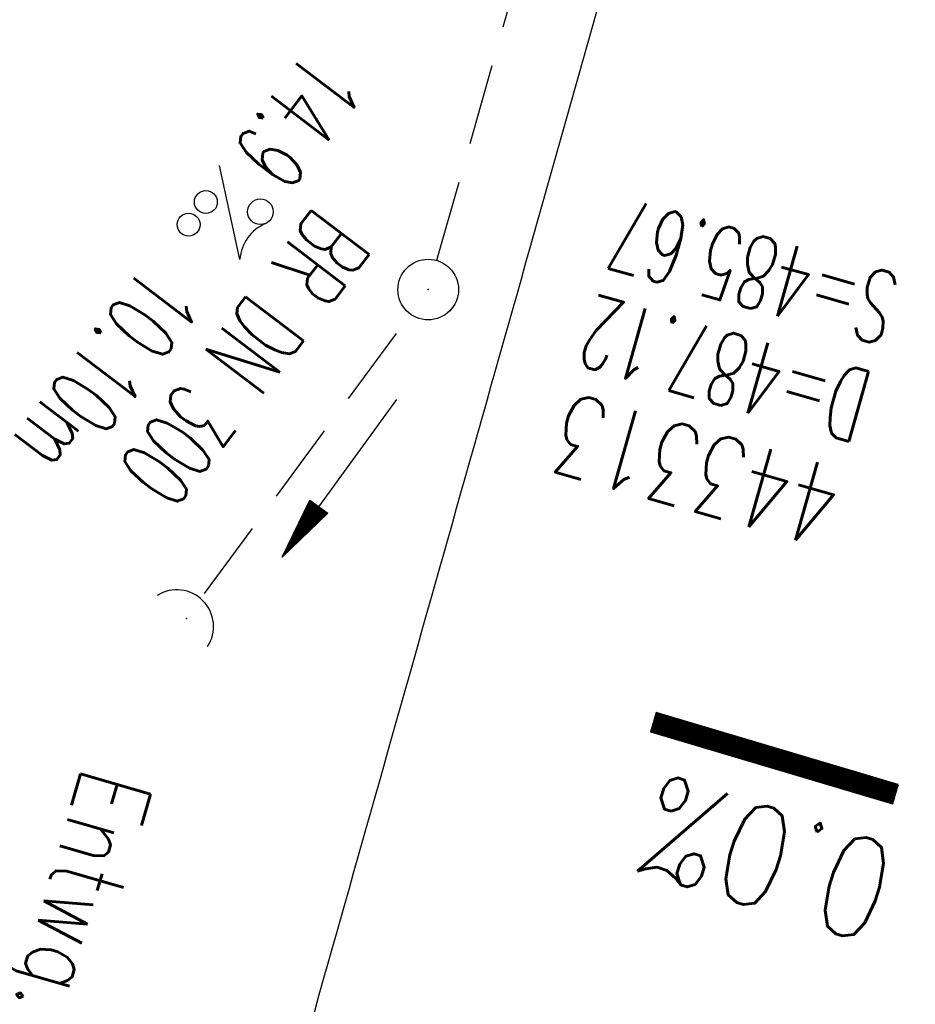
# Model space of a CAD drawing. Extents: x 459406 to 461721, y 413308 to 423218.
# Tile 136 of 256: x 461122 to 461144, y 418071 to 418095. Entities that reach past the tile are written whole.
import ezdxf
from ezdxf.enums import TextEntityAlignment as Align

# ---------------------------------------------------------------- set-up
doc = ezdxf.new("R2010")
doc.units = 0
doc.header["$LTSCALE"] = 2
doc.header["$MEASUREMENT"] = 0
for name, pattern in [('AUSGEZOGEN', [0]), ('GESTRICH-X2', [1.5, 1, -0.5]), ('STRICHPT-X3', [3, 1.5, -0.75, 0, -0.75])]:
    doc.linetypes.add(name, pattern=pattern)
doc.layers.get('0').update_dxf_attribs({"linetype": 'AUSGEZOGEN'})
for name, color, linetype in [('ACHSE', 1, 'STRICHPT-X3'), ('FBR', 8, 'CONTINUOUS'), ('GEF', 7, 'AUSGEZOGEN'), ('KANAL', 7, 'GESTRICH-X2'), ('PFEIL', 7, 'CONTINUOUS'), ('SCHACHTNR', 6, 'CONTINUOUS'), ('SCHRIFT', 7, 'AUSGEZOGEN'), ('SCHSYMBOL', 7, 'AUSGEZOGEN'), ('TEXTO', 4, 'CONTINUOUS'), ('TEXTU', 4, 'CONTINUOUS')]:
    doc.layers.add(name, color=color, linetype=linetype)
doc.styles.add('ROMANS', font='romans.shx', dxfattribs={"width": 0.8})

# ---------------------------------------------------------------- blocks, each defined once
blk = doc.blocks.new('42')
at = {"color": 0}
blk.add_arc((-0.025, -0.311), 0.91, 12.5363, 167.4637, dxfattribs=at)
blk.add_point((0, 0), dxfattribs=at)
blk = doc.blocks.new('PROM')
blk.add_line((1.566, 1.817), (0.019, 0.015))
for centre, radius in [((0.317, 1.51), 0.317), ((0.943, 0.291), 0.283), ((1.645, 0.287), 0.283)]:
    blk.add_circle(centre, radius)
blk.add_arc((0.992, 2.682), 1.033, 239.1414, 303.3549)
blk = doc.blocks.new('PFEIL2')
at = {"color": 0}
for p, q in [((0.881, -0.271), (0.879, 0.276)), ((0.879, 0.276), (2.429, 0.009)), ((0.911, 0.27), (0.879, 0.265)), ((0.965, 0.261), (0.879, 0.246)), ((1.019, 0.252), (0.879, 0.228)), ((0.88, 0.002), (-2.401, -0.012)), ((1.073, 0.242), (0.879, 0.209)), ((1.127, 0.233), (0.879, 0.191)), ((1.181, 0.224), (0.879, 0.172)), ((1.235, 0.214), (0.879, 0.154)), ((1.289, 0.205), (0.879, 0.135)), ((1.343, 0.196), (0.879, 0.117)), ((1.397, 0.187), (0.879, 0.098)), ((1.451, 0.177), (0.879, 0.08)), ((1.505, 0.168), (0.879, 0.061)), ((1.559, 0.159), (0.88, 0.043)), ((1.613, 0.149), (0.88, 0.024)), ((1.668, 0.14), (0.88, 0.006)), ((1.722, 0.131), (0.88, -0.013)), ((1.776, 0.121), (0.88, -0.031)), ((1.83, 0.112), (0.88, -0.05)), ((1.884, 0.103), (0.88, -0.068)), ((1.938, 0.094), (0.88, -0.087)), ((1.992, 0.084), (0.88, -0.105)), ((2.046, 0.075), (0.88, -0.124)), ((2.1, 0.066), (0.88, -0.142)), ((2.154, 0.056), (0.88, -0.161)), ((2.208, 0.047), (0.88, -0.179)), ((2.262, 0.038), (0.881, -0.198)), ((2.316, 0.029), (0.881, -0.216)), ((2.37, 0.019), (0.881, -0.235)), ((2.424, 0.01), (0.881, -0.253)), ((2.429, 0.009), (0.881, -0.271))]:
    blk.add_line(p, q, dxfattribs=at)
blk = doc.blocks.new('GST')
at = {"color": 0}
blk.add_circle((0, 0), 0.75, dxfattribs=at)
blk.add_point((0, 0), dxfattribs=at)
blk = doc.blocks.new('10')
blk.add_blockref('GST', (0, 0))
blk = doc.blocks.new('*X68')
at = {"color": 0}
for p, q in [((75.476, 275.596), (75.966, 276.086)), ((75.476, 275.605), (75.957, 276.086)), ((75.476, 275.614), (75.948, 276.086)), ((75.476, 275.622), (75.939, 276.086)), ((75.476, 275.631), (75.93, 276.086)), ((75.476, 275.64), (75.921, 276.086)), ((75.476, 275.649), (75.913, 276.086)), ((75.476, 275.658), (75.904, 276.086)), ((75.476, 275.667), (75.895, 276.086)), ((75.476, 275.675), (75.886, 276.086)), ((75.476, 275.684), (75.877, 276.086)), ((75.476, 275.693), (75.868, 276.086)), ((75.476, 275.702), (75.86, 276.086)), ((75.476, 275.711), (75.851, 276.086)), ((75.476, 275.72), (75.842, 276.086)), ((75.476, 275.728), (75.833, 276.086)), ((75.476, 275.737), (75.824, 276.086)), ((75.476, 275.746), (75.815, 276.086)), ((75.476, 275.755), (75.807, 276.086)), ((75.476, 275.764), (75.798, 276.086)), ((75.476, 275.773), (75.789, 276.086)), ((75.476, 275.781), (75.78, 276.086)), ((75.476, 275.79), (75.771, 276.086)), ((75.476, 275.799), (75.762, 276.086)), ((75.476, 275.808), (75.754, 276.086)), ((75.476, 275.817), (75.745, 276.086)), ((75.476, 275.826), (75.736, 276.086)), ((75.476, 275.834), (75.727, 276.086)), ((75.476, 275.843), (75.718, 276.086)), ((75.476, 275.852), (75.709, 276.086)), ((75.476, 275.861), (75.7, 276.086)), ((75.476, 275.87), (75.692, 276.086)), ((75.476, 275.879), (75.683, 276.086)), ((75.476, 275.888), (75.674, 276.086)), ((75.476, 275.896), (75.665, 276.086)), ((75.476, 275.905), (75.656, 276.086)), ((75.476, 275.914), (75.647, 276.086)), ((75.476, 275.923), (75.639, 276.086)), ((75.476, 275.932), (75.63, 276.086)), ((75.476, 275.941), (75.621, 276.086)), ((75.476, 275.949), (75.612, 276.086)), ((75.476, 275.958), (75.603, 276.086)), ((75.476, 275.967), (75.594, 276.086)), ((75.476, 275.976), (75.586, 276.086)), ((75.476, 275.985), (75.577, 276.086)), ((75.476, 275.994), (75.568, 276.086)), ((75.476, 276.002), (75.559, 276.086)), ((75.476, 276.011), (75.55, 276.086)), ((75.476, 276.02), (75.541, 276.086)), ((75.476, 276.029), (75.533, 276.086)), ((75.476, 276.038), (75.524, 276.086)), ((75.476, 276.047), (75.515, 276.086)), ((75.476, 276.055), (75.506, 276.086)), ((75.476, 276.064), (75.497, 276.086)), ((75.476, 276.073), (75.488, 276.086)), ((75.476, 275.587), (75.973, 276.084)), ((75.476, 275.578), (75.973, 276.075)), ((75.476, 275.569), (75.973, 276.067)), ((75.476, 275.56), (75.973, 276.058)), ((75.476, 275.552), (75.973, 276.049)), ((75.476, 275.543), (75.973, 276.04)), ((75.476, 275.534), (75.973, 276.031)), ((75.476, 275.525), (75.973, 276.022)), ((75.476, 275.516), (75.973, 276.014)), ((75.476, 275.507), (75.973, 276.005)), ((75.476, 275.499), (75.973, 275.996)), ((75.476, 275.49), (75.973, 275.987)), ((75.476, 275.481), (75.973, 275.978)), ((75.476, 275.472), (75.973, 275.969)), ((75.476, 275.463), (75.973, 275.961)), ((75.476, 275.454), (75.973, 275.952)), ((75.476, 275.446), (75.973, 275.943)), ((75.476, 275.437), (75.973, 275.934)), ((75.476, 275.428), (75.973, 275.925)), ((75.476, 275.419), (75.973, 275.916)), ((75.476, 275.41), (75.973, 275.907)), ((75.476, 275.401), (75.973, 275.899)), ((75.476, 275.393), (75.973, 275.89)), ((75.476, 275.384), (75.973, 275.881)), ((75.476, 275.375), (75.973, 275.872)), ((75.476, 275.366), (75.973, 275.863)), ((75.476, 275.357), (75.973, 275.854)), ((75.476, 275.348), (75.973, 275.846)), ((75.476, 275.34), (75.973, 275.837)), ((75.476, 275.331), (75.973, 275.828)), ((75.476, 275.322), (75.973, 275.819)), ((75.476, 275.313), (75.973, 275.81)), ((75.476, 275.304), (75.973, 275.801)), ((75.476, 275.295), (75.973, 275.793)), ((75.476, 275.286), (75.973, 275.784)), ((75.476, 275.278), (75.973, 275.775)), ((75.476, 275.269), (75.973, 275.766)), ((75.476, 275.26), (75.973, 275.757)), ((75.476, 275.251), (75.973, 275.748)), ((75.476, 275.242), (75.973, 275.74)), ((75.476, 275.233), (75.973, 275.731)), ((75.476, 275.225), (75.973, 275.722)), ((75.476, 275.216), (75.973, 275.713)), ((75.476, 275.207), (75.973, 275.704)), ((75.476, 275.198), (75.973, 275.695)), ((75.476, 275.189), (75.973, 275.687)), ((75.476, 275.18), (75.973, 275.678)), ((75.476, 275.172), (75.973, 275.669)), ((75.476, 275.163), (75.973, 275.66)), ((75.476, 275.154), (75.973, 275.651)), ((75.476, 275.145), (75.973, 275.642)), ((75.476, 275.136), (75.973, 275.633)), ((75.476, 275.127), (75.973, 275.625)), ((75.476, 275.119), (75.973, 275.616)), ((75.476, 275.11), (75.973, 275.607)), ((75.476, 275.101), (75.973, 275.598)), ((75.476, 275.092), (75.973, 275.589)), ((75.476, 275.083), (75.973, 275.58)), ((75.476, 275.074), (75.973, 275.572)), ((75.476, 275.066), (75.973, 275.563)), ((75.476, 275.057), (75.973, 275.554)), ((75.476, 275.048), (75.973, 275.545)), ((75.476, 275.039), (75.973, 275.536)), ((75.476, 275.03), (75.973, 275.527)), ((75.476, 275.021), (75.973, 275.519)), ((75.476, 275.012), (75.973, 275.51)), ((75.476, 275.004), (75.973, 275.501)), ((75.476, 274.995), (75.973, 275.492)), ((75.476, 274.986), (75.973, 275.483)), ((75.476, 274.977), (75.973, 275.474)), ((75.476, 274.968), (75.973, 275.466)), ((75.476, 274.959), (75.973, 275.457)), ((75.476, 274.951), (75.973, 275.448)), ((75.476, 274.942), (75.973, 275.439)), ((75.476, 274.933), (75.973, 275.43)), ((75.476, 274.924), (75.973, 275.421)), ((75.476, 274.915), (75.973, 275.413)), ((75.476, 274.906), (75.973, 275.404)), ((75.476, 274.898), (75.973, 275.395)), ((75.476, 274.889), (75.973, 275.386)), ((75.476, 274.88), (75.973, 275.377)), ((75.476, 274.871), (75.973, 275.368)), ((75.476, 274.862), (75.973, 275.359)), ((75.476, 274.853), (75.973, 275.351)), ((75.476, 274.845), (75.973, 275.342)), ((75.476, 274.836), (75.973, 275.333)), ((75.476, 274.827), (75.973, 275.324)), ((75.476, 274.818), (75.973, 275.315)), ((75.476, 274.809), (75.973, 275.306)), ((75.476, 274.8), (75.973, 275.298)), ((75.476, 274.792), (75.973, 275.289)), ((75.476, 274.783), (75.973, 275.28)), ((75.476, 274.774), (75.973, 275.271)), ((75.476, 274.765), (75.973, 275.262)), ((75.476, 274.756), (75.973, 275.253)), ((75.476, 274.747), (75.973, 275.245)), ((75.476, 274.738), (75.973, 275.236)), ((75.476, 274.73), (75.973, 275.227)), ((75.476, 274.721), (75.973, 275.218)), ((75.476, 274.712), (75.973, 275.209)), ((75.476, 274.703), (75.973, 275.2)), ((75.476, 274.694), (75.973, 275.192)), ((75.476, 274.685), (75.973, 275.183)), ((75.476, 274.677), (75.973, 275.174)), ((75.476, 274.668), (75.973, 275.165)), ((75.476, 274.659), (75.973, 275.156)), ((75.476, 274.65), (75.973, 275.147)), ((75.476, 274.641), (75.973, 275.139)), ((75.476, 274.632), (75.973, 275.13)), ((75.476, 274.624), (75.973, 275.121)), ((75.476, 274.615), (75.973, 275.112)), ((75.476, 274.606), (75.973, 275.103)), ((75.476, 274.597), (75.973, 275.094)), ((75.476, 274.588), (75.973, 275.085)), ((75.476, 274.579), (75.973, 275.077)), ((75.476, 274.571), (75.973, 275.068)), ((75.476, 274.562), (75.973, 275.059)), ((75.476, 274.553), (75.973, 275.05)), ((75.476, 274.544), (75.973, 275.041)), ((75.476, 274.535), (75.973, 275.032)), ((75.476, 274.526), (75.973, 275.024)), ((75.476, 274.518), (75.973, 275.015)), ((75.476, 274.509), (75.973, 275.006)), ((75.476, 274.5), (75.973, 274.997)), ((75.476, 274.491), (75.973, 274.988)), ((75.476, 274.482), (75.973, 274.979)), ((75.476, 274.473), (75.973, 274.971)), ((75.476, 274.464), (75.973, 274.962)), ((75.476, 274.456), (75.973, 274.953)), ((75.476, 274.447), (75.973, 274.944)), ((75.476, 274.438), (75.973, 274.935)), ((75.476, 274.429), (75.973, 274.926)), ((75.476, 274.42), (75.973, 274.918)), ((75.476, 274.411), (75.973, 274.909)), ((75.476, 274.403), (75.973, 274.9)), ((75.476, 274.394), (75.973, 274.891)), ((75.476, 274.385), (75.973, 274.882)), ((75.476, 274.376), (75.973, 274.873)), ((75.476, 274.367), (75.973, 274.865)), ((75.476, 274.358), (75.973, 274.856)), ((75.476, 274.35), (75.973, 274.847)), ((75.476, 274.341), (75.973, 274.838)), ((75.476, 274.332), (75.973, 274.829)), ((75.476, 274.323), (75.973, 274.82)), ((75.476, 274.314), (75.973, 274.811)), ((75.476, 274.305), (75.973, 274.803)), ((75.476, 274.297), (75.973, 274.794)), ((75.476, 274.288), (75.973, 274.785)), ((75.476, 274.279), (75.973, 274.776)), ((75.476, 274.27), (75.973, 274.767)), ((75.476, 274.261), (75.973, 274.758)), ((75.476, 274.252), (75.973, 274.75)), ((75.476, 274.243), (75.973, 274.741)), ((75.476, 274.235), (75.973, 274.732)), ((75.476, 274.226), (75.973, 274.723)), ((75.476, 274.217), (75.973, 274.714)), ((75.476, 274.208), (75.973, 274.705)), ((75.476, 274.199), (75.973, 274.697)), ((75.476, 274.19), (75.973, 274.688)), ((75.476, 274.182), (75.973, 274.679)), ((75.476, 274.173), (75.973, 274.67)), ((75.476, 274.164), (75.973, 274.661)), ((75.476, 274.155), (75.973, 274.652)), ((75.476, 274.146), (75.973, 274.644)), ((75.476, 274.137), (75.973, 274.635)), ((75.476, 274.129), (75.973, 274.626)), ((75.476, 274.12), (75.973, 274.617)), ((75.476, 274.111), (75.973, 274.608)), ((75.476, 274.102), (75.973, 274.599)), ((75.476, 274.093), (75.973, 274.59)), ((75.476, 274.084), (75.973, 274.582)), ((75.476, 274.076), (75.973, 274.573)), ((75.476, 274.067), (75.973, 274.564)), ((75.476, 274.058), (75.973, 274.555)), ((75.476, 274.049), (75.973, 274.546)), ((75.476, 274.04), (75.973, 274.537)), ((75.476, 274.031), (75.973, 274.529)), ((75.476, 274.023), (75.973, 274.52)), ((75.476, 274.014), (75.973, 274.511)), ((75.476, 274.005), (75.973, 274.502)), ((75.476, 273.996), (75.973, 274.493)), ((75.476, 273.987), (75.973, 274.484)), ((75.476, 273.978), (75.973, 274.476)), ((75.476, 273.969), (75.973, 274.467)), ((75.476, 273.961), (75.973, 274.458)), ((75.476, 273.952), (75.973, 274.449)), ((75.476, 273.943), (75.973, 274.44)), ((75.476, 273.934), (75.973, 274.431)), ((75.476, 273.925), (75.973, 274.423)), ((75.476, 273.916), (75.973, 274.414)), ((75.476, 273.908), (75.973, 274.405)), ((75.476, 273.899), (75.973, 274.396)), ((75.476, 273.89), (75.973, 274.387)), ((75.476, 273.881), (75.973, 274.378)), ((75.476, 273.872), (75.973, 274.37)), ((75.476, 273.863), (75.973, 274.361)), ((75.476, 273.855), (75.973, 274.352)), ((75.476, 273.846), (75.973, 274.343)), ((75.476, 273.837), (75.973, 274.334)), ((75.476, 273.828), (75.973, 274.325)), ((75.476, 273.819), (75.973, 274.316)), ((75.476, 273.81), (75.973, 274.308)), ((75.476, 273.802), (75.973, 274.299)), ((75.476, 273.793), (75.973, 274.29)), ((75.476, 273.784), (75.973, 274.281)), ((75.476, 273.775), (75.973, 274.272)), ((75.476, 273.766), (75.973, 274.263)), ((75.476, 273.757), (75.973, 274.255)), ((75.476, 273.749), (75.973, 274.246)), ((75.476, 273.74), (75.973, 274.237)), ((75.476, 273.731), (75.973, 274.228)), ((75.476, 273.722), (75.973, 274.219)), ((75.476, 273.713), (75.973, 274.21)), ((75.476, 273.704), (75.973, 274.202)), ((75.476, 273.695), (75.973, 274.193)), ((75.476, 273.687), (75.973, 274.184)), ((75.476, 273.678), (75.973, 274.175)), ((75.476, 273.669), (75.973, 274.166)), ((75.476, 273.66), (75.973, 274.157)), ((75.476, 273.651), (75.973, 274.149)), ((75.476, 273.642), (75.973, 274.14)), ((75.476, 273.634), (75.973, 274.131)), ((75.476, 273.625), (75.973, 274.122)), ((75.476, 273.616), (75.973, 274.113)), ((75.476, 273.607), (75.973, 274.104)), ((75.476, 273.598), (75.973, 274.096)), ((75.476, 273.589), (75.973, 274.087)), ((75.476, 273.581), (75.973, 274.078)), ((75.476, 273.572), (75.973, 274.069)), ((75.476, 273.563), (75.973, 274.06)), ((75.476, 273.554), (75.973, 274.051)), ((75.476, 273.545), (75.973, 274.042)), ((75.476, 273.536), (75.973, 274.034)), ((75.476, 273.528), (75.973, 274.025)), ((75.476, 273.519), (75.973, 274.016)), ((75.476, 273.51), (75.973, 274.007)), ((75.476, 273.501), (75.973, 273.998)), ((75.476, 273.492), (75.973, 273.989)), ((75.476, 273.483), (75.973, 273.981)), ((75.476, 273.475), (75.973, 273.972)), ((75.476, 273.466), (75.973, 273.963)), ((75.476, 273.457), (75.973, 273.954)), ((75.476, 273.448), (75.973, 273.945)), ((75.476, 273.439), (75.973, 273.936)), ((75.476, 273.43), (75.973, 273.928)), ((75.476, 273.421), (75.973, 273.919)), ((75.476, 273.413), (75.973, 273.91)), ((75.476, 273.404), (75.973, 273.901)), ((75.476, 273.395), (75.973, 273.892)), ((75.476, 273.386), (75.973, 273.883)), ((75.476, 273.377), (75.973, 273.875)), ((75.476, 273.368), (75.973, 273.866)), ((75.476, 273.36), (75.973, 273.857)), ((75.476, 273.351), (75.973, 273.848)), ((75.476, 273.342), (75.973, 273.839)), ((75.476, 273.333), (75.973, 273.83)), ((75.476, 273.324), (75.973, 273.822)), ((75.476, 273.315), (75.973, 273.813)), ((75.476, 273.307), (75.973, 273.804)), ((75.476, 273.298), (75.973, 273.795)), ((75.476, 273.289), (75.973, 273.786)), ((75.476, 273.28), (75.973, 273.777)), ((75.476, 273.271), (75.973, 273.768)), ((75.476, 273.262), (75.973, 273.76)), ((75.476, 273.254), (75.973, 273.751)), ((75.476, 273.245), (75.973, 273.742)), ((75.476, 273.236), (75.973, 273.733)), ((75.476, 273.227), (75.973, 273.724)), ((75.476, 273.218), (75.973, 273.715)), ((75.476, 273.209), (75.973, 273.707)), ((75.476, 273.201), (75.973, 273.698)), ((75.476, 273.192), (75.973, 273.689)), ((75.476, 273.183), (75.973, 273.68)), ((75.476, 273.174), (75.973, 273.671)), ((75.476, 273.165), (75.973, 273.662)), ((75.476, 273.156), (75.973, 273.654)), ((75.476, 273.147), (75.973, 273.645)), ((75.476, 273.139), (75.973, 273.636)), ((75.476, 273.13), (75.973, 273.627)), ((75.476, 273.121), (75.973, 273.618)), ((75.476, 273.112), (75.973, 273.609)), ((75.476, 273.103), (75.973, 273.601)), ((75.476, 273.094), (75.973, 273.592)), ((75.476, 273.086), (75.973, 273.583)), ((75.476, 273.077), (75.973, 273.574)), ((75.476, 273.068), (75.973, 273.565)), ((75.476, 273.059), (75.973, 273.556)), ((75.476, 273.05), (75.973, 273.548)), ((75.476, 273.041), (75.973, 273.539)), ((75.476, 273.033), (75.973, 273.53)), ((75.476, 273.024), (75.973, 273.521)), ((75.476, 273.015), (75.973, 273.512)), ((75.476, 273.006), (75.973, 273.503)), ((75.476, 272.997), (75.973, 273.494)), ((75.476, 272.988), (75.973, 273.486)), ((75.476, 272.98), (75.973, 273.477)), ((75.476, 272.971), (75.973, 273.468)), ((75.476, 272.962), (75.973, 273.459)), ((75.476, 272.953), (75.973, 273.45)), ((75.476, 272.944), (75.973, 273.441)), ((75.476, 272.935), (75.973, 273.433)), ((75.476, 272.927), (75.973, 273.424)), ((75.476, 272.918), (75.973, 273.415)), ((75.476, 272.909), (75.973, 273.406)), ((75.476, 272.9), (75.973, 273.397)), ((75.476, 272.891), (75.973, 273.388)), ((75.476, 272.882), (75.973, 273.38)), ((75.476, 272.873), (75.973, 273.371)), ((75.476, 272.865), (75.973, 273.362)), ((75.476, 272.856), (75.973, 273.353)), ((75.476, 272.847), (75.973, 273.344)), ((75.476, 272.838), (75.973, 273.335)), ((75.476, 272.829), (75.973, 273.327)), ((75.476, 272.82), (75.973, 273.318)), ((75.476, 272.812), (75.973, 273.309)), ((75.476, 272.803), (75.973, 273.3)), ((75.476, 272.794), (75.973, 273.291)), ((75.476, 272.785), (75.973, 273.282)), ((75.476, 272.776), (75.973, 273.274)), ((75.476, 272.767), (75.973, 273.265)), ((75.476, 272.759), (75.973, 273.256)), ((75.476, 272.75), (75.973, 273.247)), ((75.476, 272.741), (75.973, 273.238)), ((75.476, 272.732), (75.973, 273.229)), ((75.476, 272.723), (75.973, 273.22)), ((75.476, 272.714), (75.973, 273.212)), ((75.476, 272.706), (75.973, 273.203)), ((75.476, 272.697), (75.973, 273.194)), ((75.476, 272.688), (75.973, 273.185)), ((75.476, 272.679), (75.973, 273.176)), ((75.476, 272.67), (75.973, 273.167)), ((75.476, 272.661), (75.973, 273.159)), ((75.476, 272.653), (75.973, 273.15)), ((75.476, 272.644), (75.973, 273.141)), ((75.476, 272.635), (75.973, 273.132)), ((75.476, 272.626), (75.973, 273.123)), ((75.476, 272.617), (75.973, 273.114)), ((75.476, 272.608), (75.973, 273.106)), ((75.476, 272.599), (75.973, 273.097)), ((75.476, 272.591), (75.973, 273.088)), ((75.476, 272.582), (75.973, 273.079)), ((75.476, 272.573), (75.973, 273.07)), ((75.476, 272.564), (75.973, 273.061)), ((75.476, 272.555), (75.973, 273.053)), ((75.476, 272.546), (75.973, 273.044)), ((75.476, 272.538), (75.973, 273.035)), ((75.476, 272.529), (75.973, 273.026)), ((75.476, 272.52), (75.973, 273.017)), ((75.476, 272.511), (75.973, 273.008)), ((75.476, 272.502), (75.973, 273)), ((75.476, 272.493), (75.973, 272.991)), ((75.476, 272.485), (75.973, 272.982)), ((75.476, 272.476), (75.973, 272.973)), ((75.476, 272.467), (75.973, 272.964)), ((75.476, 272.458), (75.973, 272.955)), ((75.476, 272.449), (75.973, 272.946)), ((75.476, 272.44), (75.973, 272.938)), ((75.476, 272.432), (75.973, 272.929)), ((75.476, 272.423), (75.973, 272.92)), ((75.476, 272.414), (75.973, 272.911)), ((75.476, 272.405), (75.973, 272.902)), ((75.476, 272.396), (75.973, 272.893)), ((75.476, 272.387), (75.973, 272.885)), ((75.476, 272.379), (75.973, 272.876)), ((75.476, 272.37), (75.973, 272.867)), ((75.476, 272.361), (75.973, 272.858)), ((75.476, 272.352), (75.973, 272.849)), ((75.476, 272.343), (75.973, 272.84)), ((75.476, 272.334), (75.973, 272.832)), ((75.476, 272.325), (75.973, 272.823)), ((75.476, 272.317), (75.973, 272.814)), ((75.476, 272.308), (75.973, 272.805)), ((75.476, 272.299), (75.973, 272.796)), ((75.476, 272.29), (75.973, 272.787)), ((75.476, 272.281), (75.973, 272.779)), ((75.476, 272.272), (75.973, 272.77)), ((75.476, 272.264), (75.973, 272.761)), ((75.476, 272.255), (75.973, 272.752)), ((75.476, 272.246), (75.973, 272.743)), ((75.476, 272.237), (75.973, 272.734)), ((75.476, 272.228), (75.973, 272.726)), ((75.476, 272.219), (75.973, 272.717)), ((75.476, 272.211), (75.973, 272.708)), ((75.476, 272.202), (75.973, 272.699)), ((75.476, 272.193), (75.973, 272.69)), ((75.476, 272.184), (75.973, 272.681)), ((75.476, 272.175), (75.973, 272.672)), ((75.476, 272.166), (75.973, 272.664)), ((75.476, 272.158), (75.973, 272.655)), ((75.476, 272.149), (75.973, 272.646)), ((75.476, 272.14), (75.973, 272.637)), ((75.476, 272.131), (75.973, 272.628)), ((75.476, 272.122), (75.973, 272.619)), ((75.476, 272.113), (75.973, 272.611)), ((75.476, 272.104), (75.973, 272.602)), ((75.476, 272.096), (75.973, 272.593)), ((75.476, 272.087), (75.973, 272.584)), ((75.476, 272.078), (75.973, 272.575)), ((75.476, 272.069), (75.973, 272.566)), ((75.476, 272.06), (75.973, 272.558)), ((75.476, 272.051), (75.973, 272.549)), ((75.476, 272.043), (75.973, 272.54)), ((75.476, 272.034), (75.973, 272.531)), ((75.476, 272.025), (75.973, 272.522)), ((75.476, 272.016), (75.973, 272.513)), ((75.476, 272.007), (75.973, 272.505)), ((75.476, 271.998), (75.973, 272.496)), ((75.476, 271.99), (75.973, 272.487)), ((75.476, 271.981), (75.973, 272.478)), ((75.476, 271.972), (75.973, 272.469)), ((75.476, 271.963), (75.973, 272.46)), ((75.476, 271.954), (75.973, 272.452)), ((75.476, 271.945), (75.973, 272.443)), ((75.476, 271.937), (75.973, 272.434)), ((75.476, 271.928), (75.973, 272.425)), ((75.476, 271.919), (75.973, 272.416)), ((75.476, 271.91), (75.973, 272.407)), ((75.476, 271.901), (75.973, 272.398)), ((75.476, 271.892), (75.973, 272.39)), ((75.476, 271.884), (75.973, 272.381)), ((75.476, 271.875), (75.973, 272.372)), ((75.476, 271.866), (75.973, 272.363)), ((75.476, 271.857), (75.973, 272.354)), ((75.476, 271.848), (75.973, 272.345)), ((75.476, 271.839), (75.973, 272.337)), ((75.476, 271.83), (75.973, 272.328)), ((75.476, 271.822), (75.973, 272.319)), ((75.476, 271.813), (75.973, 272.31)), ((75.476, 271.804), (75.973, 272.301)), ((75.476, 271.795), (75.973, 272.292)), ((75.476, 271.786), (75.973, 272.284)), ((75.476, 271.777), (75.973, 272.275)), ((75.476, 271.769), (75.973, 272.266)), ((75.476, 271.76), (75.973, 272.257)), ((75.476, 271.751), (75.973, 272.248)), ((75.476, 271.742), (75.973, 272.239)), ((75.476, 271.733), (75.973, 272.231)), ((75.476, 271.724), (75.973, 272.222)), ((75.476, 271.716), (75.973, 272.213)), ((75.476, 271.707), (75.973, 272.204)), ((75.476, 271.698), (75.973, 272.195)), ((75.476, 271.689), (75.973, 272.186)), ((75.476, 271.68), (75.973, 272.177)), ((75.476, 271.671), (75.973, 272.169)), ((75.476, 271.663), (75.973, 272.16)), ((75.476, 271.654), (75.973, 272.151)), ((75.476, 271.645), (75.973, 272.142)), ((75.476, 271.636), (75.973, 272.133)), ((75.476, 271.627), (75.973, 272.124)), ((75.476, 271.618), (75.973, 272.116)), ((75.476, 271.61), (75.973, 272.107)), ((75.476, 271.601), (75.973, 272.098)), ((75.476, 271.592), (75.973, 272.089)), ((75.476, 271.583), (75.973, 272.08)), ((75.476, 271.574), (75.973, 272.071)), ((75.476, 271.565), (75.973, 272.063)), ((75.476, 271.556), (75.973, 272.054)), ((75.476, 271.548), (75.973, 272.045)), ((75.476, 271.539), (75.973, 272.036)), ((75.476, 271.53), (75.973, 272.027)), ((75.476, 271.521), (75.973, 272.018)), ((75.476, 271.512), (75.973, 272.01)), ((75.476, 271.503), (75.973, 272.001)), ((75.476, 271.495), (75.973, 271.992)), ((75.476, 271.486), (75.973, 271.983)), ((75.476, 271.477), (75.973, 271.974)), ((75.476, 271.468), (75.973, 271.965)), ((75.476, 271.459), (75.973, 271.957)), ((75.476, 271.45), (75.973, 271.948)), ((75.476, 271.442), (75.973, 271.939)), ((75.476, 271.433), (75.973, 271.93)), ((75.476, 271.424), (75.973, 271.921)), ((75.476, 271.415), (75.973, 271.912)), ((75.476, 271.406), (75.973, 271.903)), ((75.476, 271.397), (75.973, 271.895)), ((75.476, 271.389), (75.973, 271.886)), ((75.476, 271.38), (75.973, 271.877)), ((75.476, 271.371), (75.973, 271.868)), ((75.476, 271.362), (75.973, 271.859)), ((75.476, 271.353), (75.973, 271.85)), ((75.476, 271.344), (75.973, 271.842)), ((75.476, 271.336), (75.973, 271.833)), ((75.476, 271.327), (75.973, 271.824)), ((75.476, 271.318), (75.973, 271.815)), ((75.476, 271.309), (75.973, 271.806)), ((75.476, 271.3), (75.973, 271.797)), ((75.476, 271.291), (75.973, 271.789)), ((75.476, 271.282), (75.973, 271.78)), ((75.476, 271.274), (75.973, 271.771)), ((75.476, 271.265), (75.973, 271.762)), ((75.476, 271.256), (75.973, 271.753)), ((75.476, 271.247), (75.973, 271.744)), ((75.476, 271.238), (75.973, 271.736)), ((75.476, 271.229), (75.973, 271.727)), ((75.476, 271.221), (75.973, 271.718)), ((75.476, 271.212), (75.973, 271.709)), ((75.476, 271.203), (75.973, 271.7)), ((75.476, 271.194), (75.973, 271.691)), ((75.476, 271.185), (75.973, 271.683)), ((75.476, 271.176), (75.973, 271.674)), ((75.476, 271.168), (75.973, 271.665)), ((75.476, 271.159), (75.973, 271.656)), ((75.476, 271.15), (75.973, 271.647)), ((75.476, 271.141), (75.973, 271.638)), ((75.476, 271.132), (75.973, 271.629)), ((75.476, 271.123), (75.973, 271.621)), ((75.476, 271.115), (75.973, 271.612)), ((75.476, 271.106), (75.973, 271.603)), ((75.476, 271.097), (75.973, 271.594)), ((75.476, 271.088), (75.973, 271.585)), ((75.476, 271.079), (75.973, 271.576)), ((75.476, 271.07), (75.973, 271.568)), ((75.476, 271.062), (75.973, 271.559)), ((75.476, 271.053), (75.973, 271.55)), ((75.476, 271.044), (75.973, 271.541)), ((75.476, 271.035), (75.973, 271.532)), ((75.476, 271.026), (75.973, 271.523)), ((75.476, 271.017), (75.973, 271.515)), ((75.476, 271.008), (75.973, 271.506)), ((75.476, 271), (75.973, 271.497)), ((75.476, 270.991), (75.973, 271.488)), ((75.476, 270.982), (75.973, 271.479)), ((75.476, 270.973), (75.973, 271.47)), ((75.476, 270.964), (75.973, 271.462)), ((75.476, 270.955), (75.973, 271.453)), ((75.476, 270.947), (75.973, 271.444)), ((75.476, 270.938), (75.973, 271.435)), ((75.476, 270.929), (75.973, 271.426)), ((75.476, 270.92), (75.973, 271.417)), ((75.476, 270.911), (75.973, 271.409)), ((75.476, 270.902), (75.973, 271.4)), ((75.476, 270.894), (75.973, 271.391)), ((75.476, 270.885), (75.973, 271.382)), ((75.476, 270.876), (75.973, 271.373)), ((75.476, 270.867), (75.973, 271.364)), ((75.476, 270.858), (75.973, 271.355)), ((75.476, 270.849), (75.973, 271.347)), ((75.476, 270.841), (75.973, 271.338)), ((75.476, 270.832), (75.973, 271.329)), ((75.476, 270.823), (75.973, 271.32)), ((75.476, 270.814), (75.973, 271.311)), ((75.476, 270.805), (75.973, 271.302)), ((75.476, 270.796), (75.973, 271.294)), ((75.476, 270.788), (75.973, 271.285)), ((75.476, 270.779), (75.973, 271.276)), ((75.476, 270.77), (75.973, 271.267)), ((75.476, 270.761), (75.973, 271.258)), ((75.476, 270.752), (75.973, 271.249)), ((75.476, 270.743), (75.973, 271.241)), ((75.476, 270.734), (75.973, 271.232)), ((75.476, 270.726), (75.973, 271.223)), ((75.476, 270.717), (75.973, 271.214)), ((75.476, 270.708), (75.973, 271.205)), ((75.476, 270.699), (75.973, 271.196)), ((75.476, 270.69), (75.973, 271.188)), ((75.476, 270.681), (75.973, 271.179)), ((75.476, 270.673), (75.973, 271.17)), ((75.476, 270.664), (75.973, 271.161)), ((75.476, 270.655), (75.973, 271.152)), ((75.476, 270.646), (75.973, 271.143)), ((75.476, 270.637), (75.973, 271.135)), ((75.476, 270.628), (75.973, 271.126)), ((75.476, 270.62), (75.973, 271.117)), ((75.476, 270.611), (75.973, 271.108)), ((75.476, 270.602), (75.973, 271.099)), ((75.476, 270.593), (75.973, 271.09)), ((75.476, 270.584), (75.973, 271.081)), ((75.476, 270.575), (75.973, 271.073)), ((75.476, 270.567), (75.973, 271.064)), ((75.476, 270.558), (75.973, 271.055)), ((75.476, 270.549), (75.973, 271.046)), ((75.476, 270.54), (75.973, 271.037)), ((75.476, 270.531), (75.973, 271.028)), ((75.476, 270.522), (75.973, 271.02)), ((75.476, 270.514), (75.973, 271.011)), ((75.476, 270.505), (75.973, 271.002)), ((75.476, 270.496), (75.973, 270.993)), ((75.476, 270.487), (75.973, 270.984)), ((75.476, 270.478), (75.973, 270.975)), ((75.476, 270.469), (75.973, 270.967)), ((75.476, 270.46), (75.973, 270.958)), ((75.476, 270.452), (75.973, 270.949)), ((75.476, 270.443), (75.973, 270.94)), ((75.476, 270.434), (75.973, 270.931)), ((75.476, 270.425), (75.973, 270.922)), ((75.476, 270.416), (75.973, 270.914)), ((75.476, 270.407), (75.973, 270.905)), ((75.476, 270.399), (75.973, 270.896)), ((75.476, 270.39), (75.973, 270.887)), ((75.476, 270.381), (75.973, 270.878)), ((75.476, 270.372), (75.973, 270.869)), ((75.476, 270.363), (75.973, 270.861)), ((75.476, 270.354), (75.973, 270.852)), ((75.476, 270.346), (75.973, 270.843)), ((75.476, 270.337), (75.973, 270.834)), ((75.476, 270.328), (75.973, 270.825)), ((75.476, 270.319), (75.973, 270.816)), ((75.476, 270.31), (75.973, 270.807)), ((75.476, 270.301), (75.973, 270.799)), ((75.476, 270.293), (75.973, 270.79)), ((75.476, 270.284), (75.973, 270.781)), ((75.476, 270.275), (75.973, 270.772)), ((75.476, 270.266), (75.973, 270.763)), ((75.476, 270.257), (75.973, 270.754)), ((75.476, 270.248), (75.973, 270.746)), ((75.476, 270.24), (75.973, 270.737)), ((75.476, 270.231), (75.973, 270.728)), ((75.476, 270.222), (75.973, 270.719)), ((75.476, 270.213), (75.973, 270.71)), ((75.476, 270.204), (75.973, 270.701)), ((75.476, 270.195), (75.973, 270.693)), ((75.476, 270.186), (75.973, 270.684)), ((75.476, 270.178), (75.973, 270.675)), ((75.476, 270.169), (75.973, 270.666)), ((75.476, 270.16), (75.973, 270.657)), ((75.476, 270.151), (75.973, 270.648)), ((75.476, 270.142), (75.973, 270.64)), ((75.476, 270.133), (75.973, 270.631)), ((75.476, 270.125), (75.973, 270.622)), ((75.476, 270.116), (75.973, 270.613)), ((75.476, 270.107), (75.973, 270.604)), ((75.476, 270.098), (75.973, 270.595)), ((75.476, 270.089), (75.973, 270.587)), ((75.476, 270.08), (75.973, 270.578)), ((75.476, 270.072), (75.973, 270.569)), ((75.476, 270.063), (75.973, 270.56)), ((75.476, 270.054), (75.973, 270.551)), ((75.476, 270.045), (75.973, 270.542)), ((75.476, 270.036), (75.973, 270.533)), ((75.476, 270.027), (75.973, 270.525)), ((75.476, 270.019), (75.973, 270.516)), ((75.476, 270.01), (75.973, 270.507)), ((75.476, 270.001), (75.973, 270.498)), ((75.476, 269.992), (75.973, 270.489)), ((75.476, 269.983), (75.973, 270.48)), ((75.476, 269.974), (75.973, 270.472)), ((75.476, 269.966), (75.973, 270.463)), ((75.476, 269.957), (75.973, 270.454)), ((75.476, 269.948), (75.973, 270.445)), ((75.476, 269.939), (75.973, 270.436)), ((75.476, 269.93), (75.973, 270.427)), ((75.476, 269.921), (75.973, 270.419)), ((75.476, 269.912), (75.973, 270.41)), ((75.476, 269.904), (75.973, 270.401)), ((75.476, 269.895), (75.973, 270.392)), ((75.476, 269.886), (75.973, 270.383)), ((75.476, 269.877), (75.973, 270.374)), ((75.476, 269.868), (75.973, 270.366)), ((75.476, 269.859), (75.973, 270.357)), ((75.476, 269.851), (75.973, 270.348)), ((75.476, 269.833), (75.973, 270.33)), ((75.488, 269.836), (75.973, 270.321)), ((75.496, 269.836), (75.973, 270.313)), ((75.505, 269.836), (75.973, 270.304)), ((75.514, 269.836), (75.973, 270.295)), ((75.523, 269.836), (75.973, 270.286)), ((75.532, 269.836), (75.973, 270.277)), ((75.541, 269.836), (75.973, 270.268)), ((75.549, 269.836), (75.973, 270.259)), ((75.558, 269.836), (75.973, 270.251)), ((75.567, 269.836), (75.973, 270.242)), ((75.576, 269.836), (75.973, 270.233)), ((75.585, 269.836), (75.973, 270.224)), ((75.594, 269.836), (75.973, 270.215)), ((75.602, 269.836), (75.973, 270.206)), ((75.611, 269.836), (75.973, 270.198)), ((75.62, 269.836), (75.973, 270.189)), ((75.629, 269.836), (75.973, 270.18)), ((75.638, 269.836), (75.973, 270.171)), ((75.647, 269.836), (75.973, 270.162)), ((75.655, 269.836), (75.973, 270.153)), ((75.664, 269.836), (75.973, 270.145)), ((75.673, 269.836), (75.973, 270.136)), ((75.682, 269.836), (75.973, 270.127)), ((75.691, 269.836), (75.973, 270.118)), ((75.7, 269.836), (75.973, 270.109)), ((75.709, 269.836), (75.973, 270.1)), ((75.717, 269.836), (75.973, 270.092)), ((75.726, 269.836), (75.973, 270.083)), ((75.735, 269.836), (75.973, 270.074)), ((75.744, 269.836), (75.973, 270.065)), ((75.753, 269.836), (75.973, 270.056)), ((75.762, 269.836), (75.973, 270.047)), ((75.77, 269.836), (75.973, 270.038)), ((75.779, 269.836), (75.973, 270.03)), ((75.788, 269.836), (75.973, 270.021)), ((75.797, 269.836), (75.973, 270.012)), ((75.806, 269.836), (75.973, 270.003)), ((75.815, 269.836), (75.973, 269.994)), ((75.823, 269.836), (75.973, 269.985)), ((75.832, 269.836), (75.973, 269.977)), ((75.841, 269.836), (75.973, 269.968)), ((75.85, 269.836), (75.973, 269.959)), ((75.859, 269.836), (75.973, 269.95)), ((75.868, 269.836), (75.973, 269.941)), ((75.876, 269.836), (75.973, 269.932)), ((75.885, 269.836), (75.973, 269.924)), ((75.894, 269.836), (75.973, 269.915)), ((75.903, 269.836), (75.973, 269.906)), ((75.912, 269.836), (75.973, 269.897)), ((75.921, 269.836), (75.973, 269.888)), ((75.93, 269.836), (75.973, 269.879)), ((75.938, 269.836), (75.973, 269.871)), ((75.947, 269.836), (75.973, 269.862)), ((75.956, 269.836), (75.973, 269.853)), ((75.965, 269.836), (75.973, 269.844))]:
    blk.add_line(p, q, dxfattribs=at)
blk = doc.blocks.new('NUGEF')
blk.add_lwpolyline([(0.511, -0.007), (0.511, 6.243), (0.014, 6.243), (0.014, -0.007)], close=True)
blk.add_blockref('*X68', (-75.462, -269.843))

msp = doc.modelspace()

# ---------------------------------------------------------------- linework, layer by layer
at = {"layer": 'ACHSE', "flags": 128}
msp.add_lwpolyline([(461161.88, 420437.763, -0.000001), (461165.784, 420419.424, -0.000002), (461167.085, 420413.311), (461177.495, 420364.406), (461187.905, 420315.502), (461193.11, 420291.05), (461198.315, 420266.598, 0.000013), (461200.549, 420256.105, -0.000008), (461202.783, 420245.611, -0.000126), (461202.84, 420245.342, -0.000011), (461203.519, 420242.145, -0.001203), (461205.523, 420232.592, -0.000771), (461208.593, 420217.666, -0.001324), (461210.768, 420206.86, -0.001044), (461213.462, 420193.144, -0.001041), (461215.825, 420180.841, -0.001046), (461218.126, 420168.584, -0.001043), (461220.377, 420156.309, -0.00104), (461222.585, 420143.984, -0.00104), (461224.741, 420131.653, -0.001043), (461226.839, 420119.349, -0.001046), (461228.885, 420107.043, -0.001042), (461230.887, 420094.679, -0.001044), (461232.835, 420082.324, -0.001045), (461234.729, 420069.976, -0.001048), (461236.574, 420057.602, -0.00105), (461238.364, 420045.242, -0.001042), (461240.102, 420032.876, -0.00104), (461241.792, 420020.478, -0.001038), (461243.43, 420008.074, -0.00104), (461245.014, 419995.687, -0.001048), (461246.548, 419983.278, -0.001048), (461248.029, 419970.869, -0.001045), (461249.456, 419958.473, -0.001042), (461250.836, 419946.027, -0.00104), (461252.164, 419933.578, -0.001043), (461253.436, 419921.163, -0.001047), (461254.657, 419908.731, -0.001046), (461255.828, 419896.278, -0.001044), (461256.946, 419883.827, -0.001044), (461258.012, 419871.373, -0.001042), (461259.026, 419858.92, -0.001041), (461259.988, 419846.452, -0.001045), (461260.9, 419833.955, -0.00105), (461261.756, 419821.514, -0.001044), (461262.558, 419809.094, -0.001035), (461263.315, 419796.563, -0.001039), (461264.021, 419784.006, -0.001052), (461264.667, 419771.6, -0.001051), (461265.26, 419759.201, -0.001036), (461265.809, 419746.626, -0.001035), (461266.305, 419734.059, -0.001048), (461266.744, 419721.643, -0.001053), (461267.131, 419709.207, -0.001043), (461267.469, 419696.654, -0.001038), (461267.779, 419683.019, -0.001246), (461267.986, 419671.659, -0.000845), (461268.201, 419656.348, -0.001335), (461268.294, 419646.661, -0.000076), (461268.342, 419639.668, -0.000344), (461268.351, 419638.125, -0.000008), (461268.394, 419629.894, 0.000017), (461268.438, 419621.662, 0.000001), (461268.504, 419609.162, -0.000009), (461268.571, 419596.663, -0.000011), (461268.637, 419584.163, 0.000013), (461268.703, 419571.663, 0.000007), (461268.769, 419559.163, -0.00001), (461268.836, 419546.663), (461269.101, 419496.664), (461269.366, 419446.665), (461269.631, 419396.665), (461269.896, 419346.666), (461270.161, 419296.667), (461270.426, 419246.667), (461270.691, 419196.668), (461270.956, 419146.669), (461271.221, 419096.67), (461271.486, 419046.67), (461271.751, 418996.671, -0.00001), (461271.817, 418984.171, 0.000007), (461271.883, 418971.671, 0.000013), (461271.949, 418959.172, -0.00001), (461272.016, 418946.672, -0.00001), (461272.082, 418934.172, 0.00001), (461272.148, 418921.672, 0.00001), (461272.215, 418909.172, -0.00001), (461272.281, 418896.672, -0.00001), (461272.347, 418884.172, 0.00001), (461272.413, 418871.673, 0.00001), (461272.48, 418859.173, -0.000008), (461272.546, 418846.673, -0.000012), (461272.612, 418834.173, 0.000001), (461272.678, 418821.673, 0.000028), (461272.722, 418813.337, -0.000014), (461272.767, 418805.001, -0.000517), (461272.773, 418803.535, -0.00011), (461272.794, 418796.674, -0.00198), (461272.783, 418786.973, -0.001256), (461272.666, 418771.675, -0.001874), (461272.508, 418760.321, -0.00156), (461272.225, 418746.679, -0.001561), (461271.887, 418734.155, -0.001568), (461271.472, 418721.69, -0.001564), (461270.979, 418709.233, -0.001556), (461270.406, 418696.713, -0.001558), (461269.755, 418684.205, -0.001564), (461269.029, 418671.751, -0.001572), (461268.224, 418659.29, -0.001568), (461267.339, 418646.808, -0.001561), (461266.378, 418634.354, -0.001559), (461265.337, 418621.889, -0.001562), (461264.217, 418609.413, -0.001569), (461263.024, 418596.996, -0.001568), (461261.753, 418584.581, -0.001563), (461260.399, 418572.135, -0.001556), (461258.969, 418559.707, -0.001558), (461257.464, 418547.308, -0.001565), (461255.88, 418534.904, -0.001566), (461254.219, 418522.519, -0.001565), (461252.483, 418510.158, -0.001561), (461250.664, 418497.774, -0.001562), (461248.769, 418485.405, -0.001565), (461246.8, 418473.074, -0.001567), (461244.753, 418460.749, -0.001565), (461242.627, 418448.425, -0.001562), (461240.425, 418436.123, -0.001561), (461238.146, 418423.83, -0.001563), (461235.787, 418411.538, -0.001567), (461233.358, 418399.293, -0.001565), (461230.853, 418387.066, -0.00156), (461228.263, 418374.818, -0.001559), (461225.598, 418362.589, -0.001563), (461222.863, 418350.408, -0.001567), (461220.051, 418338.239, -0.001564), (461217.158, 418326.068, -0.001562), (461214.191, 418313.923, -0.001563), (461211.149, 418301.801, -0.001563), (461207.62, 418288.102, -0.002038), (461204.837, 418277.611, -0.001089), (461200.877, 418263.052, -0.001658), (461198.223, 418253.502, -0.000013), (461197.531, 418251.045, -0.000228), (461197.491, 418250.902, -0.000007), (461194.459, 418240.172, 0.000006), (461191.428, 418229.443), (461184.631, 418205.385), (461177.834, 418181.327, 0.000005), (461174.436, 418169.297, -0.000005), (461171.037, 418157.268, -0.000019), (461167.638, 418145.239, 0.000019), (461164.239, 418133.21), (461157.442, 418109.152), (461150.645, 418085.094, 0.000005), (461147.247, 418073.064, -0.000001), (461143.848, 418061.035, -0.000002), (461140.45, 418049.006, -0.000002), (461137.051, 418036.977, -0.000015), (461133.652, 418024.948, 0.000019), (461130.253, 418012.919), (461123.456, 417988.861), (461116.659, 417964.803, 0.000001), (461115.306, 417960.013, 0.000001), (461112.35, 417949.551, 0.000375), (461111.879, 417947.88, 0.000088), (461109.875, 417940.74, 0.001331), (461107.276, 417931.379, 0.000846), (461103.251, 417916.634, 0.001238), (461100.29, 417905.607, 0.001041), (461096.828, 417892.473, 0.001036), (461093.692, 417880.372, 0.001036), (461090.606, 417868.26, 0.001038), (461087.567, 417856.121, 0.00104), (461084.585, 417843.996, 0.001041), (461081.655, 417831.863, 0.001037), (461078.766, 417819.682, 0.001037), (461075.933, 417807.511, 0.001036), (461073.149, 417795.321, 0.001043), (461070.41, 417783.094, 0.001049), (461067.735, 417770.915, 0.00104), (461065.113, 417758.735, 0.001034), (461062.525, 417746.464, 0.00103), (461059.987, 417734.182, 0.001036), (461057.517, 417721.971, 0.001044), (461055.095, 417709.739, 0.001039), (461052.713, 417697.437, 0.00104), (461050.384, 417685.137, 0.001043), (461048.113, 417672.863, 0.001039), (461045.895, 417660.59, 0.001034), (461043.718, 417648.253, 0.001037), (461041.589, 417635.888, 0.001045), (461039.527, 417623.607, 0.001043), (461037.516, 417611.318, 0.001035), (461035.542, 417598.927, 0.001032), (461033.621, 417586.541, 0.001037), (461031.761, 417574.214, 0.001044), (461029.95, 417561.865, 0.001041), (461028.186, 417549.471, 0.001039), (461026.475, 417537.083, 0.00104), (461024.817, 417524.699, 0.001038), (461023.211, 417512.312, 0.001036), (461021.654, 417499.9, 0.001039), (461020.147, 417487.471, 0.001043), (461018.697, 417475.076, 0.001041), (461017.299, 417462.677, 0.001038), (461015.947, 417450.228, 0.001035), (461014.646, 417437.764, 0.00104), (461013.403, 417425.357, 0.001038), (461012.212, 417412.95, 0.001032), (461011.066, 417400.467, 0.001036), (461009.973, 417387.998, 0.001039), (461008.935, 417375.558, 0.001048), (461007.947, 417363.092, 0.001048), (461007.012, 417350.632, 0.001037), (461005.984, 417336.12, 0.001443), (461005.297, 417325.691, 0.000621), (461004.387, 417310.949, 0.000896), (461003.788, 417300.737, 0.000001), (461003.776, 417300.527, 0.000151), (461003.776, 417300.526, 0.000033), (461003.08, 417288.151, -0.000002), (461002.385, 417275.777), (461000.982, 417250.816), (460999.579, 417225.856), (460996.773, 417175.935), (460993.967, 417126.013, 0), (460992.564, 417101.052, 0), (460991.161, 417076.092), (460988.354, 417026.171, 0.000005), (460987.418, 417009.53, 0.000002), (460985.548, 416976.25)], format="xyb", dxfattribs=at)
at = {"layer": 'FBR'}
for points in [[(461188.423, 418282.037, -0.001089), (461184.483, 418267.55, -0.001658), (461181.859, 418258.108, -0.000013), (461181.167, 418255.652, -0.000228), (461181.131, 418255.524, -0.000007), (461178.1, 418244.795, 0.000006), (461175.068, 418234.065), (461168.271, 418210.007), (461161.474, 418185.949, 0.000005), (461158.076, 418173.919, -0.000005), (461154.677, 418161.89, -0.000019), (461151.279, 418149.862, 0.000019), (461147.879, 418137.832), (461141.082, 418113.774), (461134.285, 418089.716, 0.000005), (461130.887, 418077.686, -0.000001), (461127.488, 418065.657, -0.000002), (461124.09, 418053.628, -0.000002), (461120.691, 418041.599, -0.000015), (461117.293, 418029.571, 0.000019), (461113.893, 418017.541)], [(461205.927, 418288.543, -0.002038), (461203.147, 418278.067, -0.001089), (461199.189, 418263.515, -0.001658), (461196.538, 418253.976, -0.000013), (461195.847, 418251.519, -0.000228), (461195.807, 418251.378, -0.000007), (461192.775, 418240.648, 0.000006), (461189.744, 418229.919), (461182.947, 418205.861), (461176.15, 418181.803, 0.000005), (461172.751, 418169.773, -0.000005), (461169.353, 418157.744, -0.000019), (461165.954, 418145.715, 0.000019), (461162.555, 418133.686), (461155.758, 418109.628), (461148.961, 418085.57, 0.000005), (461145.562, 418073.54, -0.000001), (461142.164, 418061.511, -0.000002), (461138.765, 418049.482, -0.000002), (461135.367, 418037.453, -0.000015), (461131.968, 418025.424, 0.000019), (461128.569, 418013.395)], [(461172.639, 418156.5, -0.000019), (461169.322, 418144.763, 0.000019), (461165.923, 418132.734), (461159.126, 418108.676), (461152.329, 418084.618, 0.000005), (461148.931, 418072.589, -0.000001), (461145.532, 418060.559, -0.000002), (461142.134, 418048.53, -0.000002), (461138.735, 418036.501, -0.000015), (461135.336, 418024.472, 0.000019), (461131.937, 418012.443)], [(461224.311, 418283.746, -0.002038), (461221.492, 418273.12, -0.001089), (461217.512, 418258.489, -0.001658), (461214.828, 418248.828, -0.000013), (461214.136, 418246.37, -0.000228), (461214.091, 418246.212, -0.000007), (461211.06, 418235.482, 0.000006), (461208.028, 418224.753), (461201.231, 418200.695), (461194.434, 418176.637, 0.000005), (461191.036, 418164.608, -0.000005), (461187.637, 418152.578, -0.000019), (461184.238, 418140.548, 0.000019), (461180.839, 418128.52), (461174.042, 418104.462), (461167.245, 418080.404, 0.000005), (461163.847, 418068.375, -0.000001), (461160.448, 418056.345, -0.000002), (461157.05, 418044.316, -0.000002), (461153.651, 418032.287, -0.000015), (461150.252, 418020.257, 0.000019), (461146.853, 418008.229)], [(461100.299, 417969.425, 0.000001), (461098.946, 417964.635)], [(461114.975, 417965.279, 0.000001), (461113.622, 417960.489)], [(461118.343, 417964.327, 0.000001), (461116.99, 417959.538)], [(461133.259, 417960.113, 0.000001), (461131.906, 417955.324)]]:
    msp.add_lwpolyline(points, format="xyb", dxfattribs=at)
at = {"layer": 'KANAL'}
for p, q in [((461132, 418089.469), (461142.594, 418126.781)), ((461126.25, 418081.219), (461131.344, 418088.125))]:
    msp.add_line(p, q, dxfattribs=at)

# ---------------------------------------------------------------- block references
at = {"layer": 'GEF', "rotation": 253.4482541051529}
msp.add_blockref('NUGEF', (461137.433, 418078.289), dxfattribs=at)
at = {"layer": 'PFEIL', "rotation": 233.6714}
msp.add_blockref('PFEIL2', (461129.599, 418084.08), dxfattribs=at)
at = {"layer": 'SCHSYMBOL'}
for name, p, rotation in [('10', (461131.784, 418088.74), 254.2234), ('42', (461125.802, 418080.605), 314.502198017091)]:
    msp.add_blockref(name, p, dxfattribs=dict(at, rotation=rotation))
at = {"layer": 'TEXTU', "rotation": 232.771978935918}
msp.add_blockref('PROM', (461126.622, 418091.831), dxfattribs=at)

# ---------------------------------------------------------------- texts
at = {"layer": 'GEF', "style": 'ROMANS', "width": 0.8}
msp.add_text('0.0%', height=2.5, rotation=162.4439, dxfattribs=at).set_placement((461143.522, 418074.902))
at = {"layer": 'SCHACHTNR', "style": 'ROMANS'}
for s, height, width, p in [('S=485.67', 1.8, 0.6, (461143.543, 418089.07)), ('D=487.12', 1.8, 0.6, (461142.856, 418086.664)), ('443313', 2, 0.7, (461142.168, 418084.258))]:
    msp.add_text(s, height=height, rotation=164.2234, dxfattribs=dict(at, width=width)).set_placement(p)
at = {"layer": 'SCHRIFT', "style": 'ROMANS', "width": 0.8}
msp.add_text('Entwg. in Graben ', height=1.8, rotation=253.8, dxfattribs=at).set_placement((461123.253, 418076.997))
at = {"layer": 'TEXTO', "style": 'ROMANS', "width": 0.6}
msp.add_text('BR DN 300', height=1.8, rotation=232.772, dxfattribs=at).set_placement((461126.522, 418087.582), align=Align.CENTER)
at = {"layer": 'TEXTU', "style": 'ROMANS', "width": 0.6}
for s, p in [('14.9', (461128.827, 418094.741)), ('10.10m', (461124.805, 418089.429))]:
    msp.add_text(s, height=1.8, rotation=232.772, dxfattribs=at).set_placement(p)

doc.saveas('drawing.dxf')
